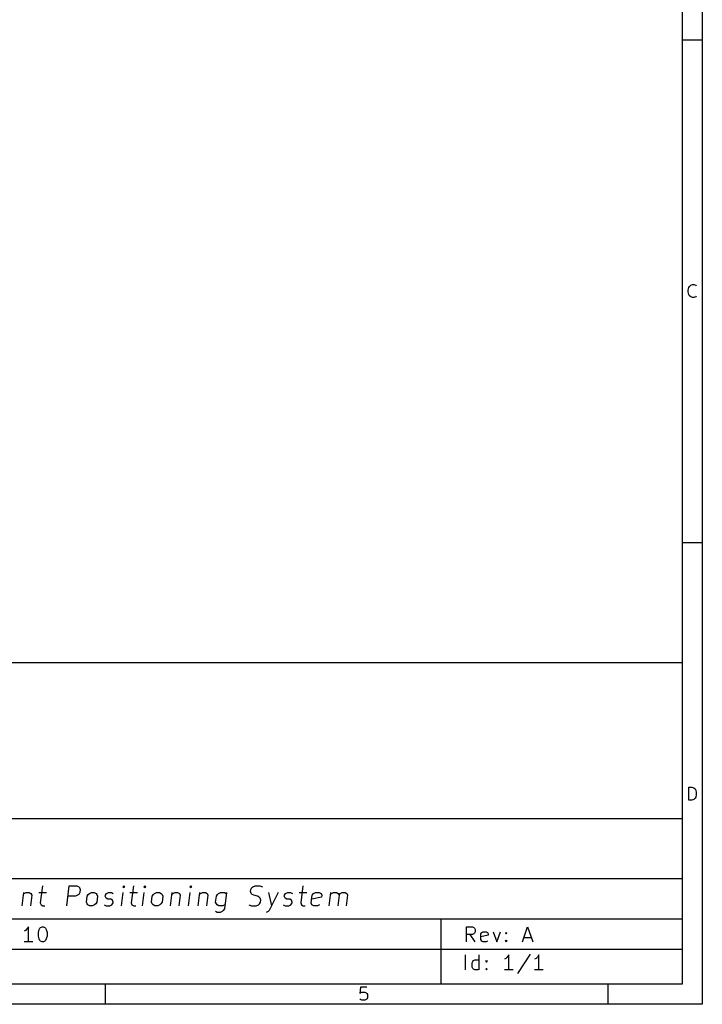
# Model space of a CAD drawing. Extents: x 0.4 to 10.6, y -8.1 to -0.4.
# Tile 3 of 10: x 7.9 to 10.6, y -8.1 to -4.3. Entities that reach past the tile are written whole.
import ezdxf

# ---------------------------------------------------------------- set-up
doc = ezdxf.new("R2010")
doc.units = 0
doc.header["$MEASUREMENT"] = 0
doc.layers.add('BLACK', color=7, linetype='CONTINUOUS')

msp = doc.modelspace()

# ---------------------------------------------------------------- linework, layer by layer
at = {"layer": 'BLACK', "linetype": 'CONTINUOUS'}
for p, q in [((10.6063, -0.3937), (10.6063, -8.1063)), ((10.5276, -0.47244), (10.5276, -8.02756)), ((10.6063, -4.33071), (10.5276, -4.33071)), ((10.5511, -5.30908), (10.5535, -5.29934)), ((10.5511, -5.3164), (10.5511, -5.30908)), ((10.5535, -5.32614), (10.5511, -5.3164)), ((10.5535, -5.29934), (10.556, -5.29446)), ((10.556, -5.29446), (10.5608, -5.28959)), ((10.5608, -5.28959), (10.5681, -5.28715)), ((10.5681, -5.28715), (10.573, -5.28715)), ((10.573, -5.28715), (10.5803, -5.28959)), ((10.5803, -5.28959), (10.5828, -5.29202)), ((10.556, -5.33102), (10.5535, -5.32614)), ((10.5608, -5.33589), (10.556, -5.33102)), ((10.5681, -5.33833), (10.5608, -5.33589)), ((10.573, -5.33833), (10.5681, -5.33833)), ((10.5803, -5.33589), (10.573, -5.33833)), ((10.5828, -5.33346), (10.5803, -5.33589)), ((10.6063, -6.29921), (10.5276, -6.29921)), ((6.27559, -6.76772), (10.5276, -6.76772)), ((10.5276, -6.76772), (10.5276, -8.02756)), ((10.5535, -7.30683), (10.5535, -7.25565)), ((10.5535, -7.25565), (10.5657, -7.25565)), ((10.5657, -7.25565), (10.573, -7.25809)), ((10.573, -7.25809), (10.5779, -7.26297)), ((10.5779, -7.26297), (10.5803, -7.26784)), ((10.5803, -7.26784), (10.5828, -7.27759)), ((10.5828, -7.2849), (10.5803, -7.29465)), ((10.5828, -7.27759), (10.5828, -7.2849)), ((10.5657, -7.30683), (10.5535, -7.30683)), ((10.573, -7.3044), (10.5657, -7.30683)), ((10.5779, -7.29952), (10.573, -7.3044)), ((10.5803, -7.29465), (10.5779, -7.29952)), ((6.27559, -7.37795), (10.5276, -7.37795)), ((6.27559, -7.61417), (10.5276, -7.61417)), ((7.94746, -7.66815), (7.9409, -7.72065)), ((7.94652, -7.67565), (7.95074, -7.6719)), ((7.95074, -7.6719), (7.95871, -7.66815)), ((7.95871, -7.66815), (7.96996, -7.66815)), ((7.96996, -7.66815), (7.97699, -7.6719)), ((7.97699, -7.6719), (7.9798, -7.6794)), ((8.00745, -7.66815), (8.03745, -7.66815)), ((8.02198, -7.64191), (8.01355, -7.7094)), ((8.11713, -7.72065), (8.12697, -7.64191)), ((8.12697, -7.64191), (8.15697, -7.64191)), ((8.15697, -7.64191), (8.164, -7.64566)), ((8.164, -7.64566), (8.16728, -7.64941)), ((8.16868, -7.66815), (8.164, -7.67565)), ((8.16728, -7.64941), (8.17009, -7.65691)), ((8.17009, -7.65691), (8.16868, -7.66815)), ((8.20149, -7.67565), (8.20571, -7.6719)), ((8.20571, -7.6719), (8.21368, -7.66815)), ((8.21368, -7.66815), (8.22493, -7.66815)), ((8.22493, -7.66815), (8.23196, -7.6719)), ((8.23196, -7.6719), (8.23524, -7.67565)), ((8.26852, -7.6794), (8.2732, -7.6719)), ((8.2732, -7.6719), (8.28117, -7.66815)), ((8.28117, -7.66815), (8.29242, -7.66815)), ((8.29242, -7.66815), (8.29945, -7.6719)), ((8.33085, -7.72065), (8.33741, -7.66815)), ((8.34069, -7.64191), (8.33648, -7.64566)), ((8.33648, -7.64566), (8.33976, -7.64941)), ((8.34069, -7.64191), (8.33976, -7.64941)), ((8.33976, -7.64941), (8.34398, -7.64566)), ((8.34398, -7.64566), (8.34069, -7.64191)), ((8.36366, -7.66815), (8.39366, -7.66815)), ((8.37819, -7.64191), (8.36975, -7.7094)), ((8.41334, -7.72065), (8.4199, -7.66815)), ((8.42318, -7.64191), (8.41897, -7.64566)), ((8.41897, -7.64566), (8.42225, -7.64941)), ((8.42318, -7.64191), (8.42225, -7.64941)), ((8.42225, -7.64941), (8.42646, -7.64566)), ((8.42646, -7.64566), (8.42318, -7.64191)), ((8.45646, -7.67565), (8.46068, -7.6719)), ((8.46068, -7.6719), (8.46865, -7.66815)), ((8.46865, -7.66815), (8.4799, -7.66815)), ((8.4799, -7.66815), (8.48693, -7.6719)), ((8.48693, -7.6719), (8.49021, -7.67565)), ((8.52864, -7.66815), (8.52208, -7.72065)), ((8.5277, -7.67565), (8.53192, -7.6719)), ((8.53192, -7.6719), (8.53989, -7.66815)), ((8.53989, -7.66815), (8.55114, -7.66815)), ((8.55114, -7.66815), (8.55817, -7.6719)), ((8.55817, -7.6719), (8.56098, -7.6794)), ((8.59332, -7.72065), (8.59988, -7.66815)), ((8.60316, -7.64191), (8.59894, -7.64566)), ((8.59894, -7.64566), (8.60222, -7.64941)), ((8.60316, -7.64191), (8.60222, -7.64941)), ((8.60222, -7.64941), (8.60644, -7.64566)), ((8.60644, -7.64566), (8.60316, -7.64191)), ((8.63738, -7.66815), (8.63081, -7.72065)), ((8.63644, -7.67565), (8.64066, -7.6719)), ((8.64066, -7.6719), (8.64862, -7.66815)), ((8.64862, -7.66815), (8.65987, -7.66815)), ((8.65987, -7.66815), (8.6669, -7.6719)), ((8.6669, -7.6719), (8.66972, -7.6794)), ((8.70768, -7.67565), (8.7119, -7.6719)), ((8.7119, -7.6719), (8.71987, -7.66815)), ((8.71987, -7.66815), (8.73486, -7.66815)), ((8.74236, -7.66815), (8.7344, -7.7319)), ((8.73486, -7.66815), (8.74189, -7.6719)), ((8.83657, -7.6644), (8.83751, -7.65691)), ((8.83938, -7.6719), (8.83657, -7.6644)), ((8.83751, -7.65691), (8.84219, -7.64941)), ((8.84266, -7.67565), (8.83938, -7.6719)), ((8.84219, -7.64941), (8.84641, -7.64566)), ((8.84641, -7.64566), (8.85438, -7.64191)), ((8.85438, -7.64191), (8.87313, -7.64191)), ((8.87313, -7.64191), (8.88391, -7.64566)), ((8.90734, -7.66815), (8.91953, -7.72065)), ((8.94484, -7.66815), (8.91953, -7.72065)), ((8.96968, -7.6794), (8.97437, -7.6719)), ((8.97437, -7.6719), (8.98233, -7.66815)), ((8.98233, -7.66815), (8.99358, -7.66815)), ((8.99358, -7.66815), (9.00061, -7.6719)), ((9.02733, -7.66815), (9.05732, -7.66815)), ((9.04186, -7.64191), (9.03342, -7.7094)), ((9.07841, -7.6794), (9.0831, -7.6719)), ((9.0831, -7.6719), (9.09107, -7.66815)), ((9.09107, -7.66815), (9.10607, -7.66815)), ((9.10607, -7.66815), (9.1131, -7.6719)), ((9.1131, -7.6719), (9.11591, -7.6794)), ((9.1445, -7.72065), (9.15106, -7.66815)), ((9.15012, -7.67565), (9.15434, -7.6719)), ((9.15434, -7.6719), (9.16231, -7.66815)), ((9.16231, -7.66815), (9.17356, -7.66815)), ((9.17356, -7.66815), (9.18059, -7.6719)), ((9.18059, -7.6719), (9.1834, -7.6794)), ((9.1834, -7.6794), (9.18809, -7.6719)), ((9.18809, -7.6719), (9.19606, -7.66815)), ((9.19606, -7.66815), (9.2073, -7.66815)), ((9.2073, -7.66815), (9.21434, -7.6719)), ((9.21434, -7.6719), (9.21715, -7.6794)), ((7.9798, -7.6794), (7.97465, -7.72065)), ((8.01355, -7.7094), (8.01636, -7.7169)), ((8.15181, -7.68315), (8.12182, -7.68315)), ((8.15978, -7.6794), (8.15181, -7.68315)), ((8.164, -7.67565), (8.15978, -7.6794)), ((8.19399, -7.70565), (8.19681, -7.68315)), ((8.19681, -7.71315), (8.19399, -7.70565)), ((8.19681, -7.68315), (8.20149, -7.67565)), ((8.23524, -7.70565), (8.23055, -7.71315)), ((8.23524, -7.67565), (8.23805, -7.68315)), ((8.23805, -7.68315), (8.23524, -7.70565)), ((8.26805, -7.68315), (8.26852, -7.6794)), ((8.27086, -7.69065), (8.26805, -7.68315)), ((8.27789, -7.6944), (8.27086, -7.69065)), ((8.28914, -7.6944), (8.27789, -7.6944)), ((8.29617, -7.69815), (8.28914, -7.6944)), ((8.29383, -7.7169), (8.29851, -7.7094)), ((8.29898, -7.70565), (8.29617, -7.69815)), ((8.29851, -7.7094), (8.29898, -7.70565)), ((8.36975, -7.7094), (8.37257, -7.7169)), ((8.44896, -7.70565), (8.45177, -7.68315)), ((8.45177, -7.71315), (8.44896, -7.70565)), ((8.45177, -7.68315), (8.45646, -7.67565)), ((8.49021, -7.70565), (8.48552, -7.71315)), ((8.49021, -7.67565), (8.49302, -7.68315)), ((8.49302, -7.68315), (8.49021, -7.70565)), ((8.56098, -7.6794), (8.55582, -7.72065)), ((8.66972, -7.6794), (8.66456, -7.72065)), ((8.70018, -7.70565), (8.70299, -7.68315)), ((8.70299, -7.71315), (8.70018, -7.70565)), ((8.70299, -7.68315), (8.70768, -7.67565)), ((8.84969, -7.6794), (8.84266, -7.67565)), ((8.86422, -7.68315), (8.84969, -7.6794)), ((8.87125, -7.6869), (8.86422, -7.68315)), ((8.87453, -7.69065), (8.87125, -7.6869)), ((8.87172, -7.71315), (8.87641, -7.70565)), ((8.87735, -7.69815), (8.87453, -7.69065)), ((8.87641, -7.70565), (8.87735, -7.69815)), ((8.96921, -7.68315), (8.96968, -7.6794)), ((8.97202, -7.69065), (8.96921, -7.68315)), ((8.97905, -7.6944), (8.97202, -7.69065)), ((8.9903, -7.6944), (8.97905, -7.6944)), ((8.99733, -7.69815), (8.9903, -7.6944)), ((8.99499, -7.7169), (8.99967, -7.7094)), ((9.00014, -7.70565), (8.99733, -7.69815)), ((8.99967, -7.7094), (9.00014, -7.70565)), ((9.03342, -7.7094), (9.03623, -7.7169)), ((9.07467, -7.7094), (9.07841, -7.6794)), ((9.07748, -7.7169), (9.07467, -7.7094)), ((9.11497, -7.6869), (9.07654, -7.6944)), ((9.11591, -7.6794), (9.11497, -7.6869)), ((9.1834, -7.6794), (9.17825, -7.72065)), ((9.21715, -7.6794), (9.21199, -7.72065)), ((8.01636, -7.7169), (8.02339, -7.72065)), ((8.02339, -7.72065), (8.03089, -7.72065)), ((8.20009, -7.7169), (8.19681, -7.71315)), ((8.20712, -7.72065), (8.20009, -7.7169)), ((8.21837, -7.72065), (8.20712, -7.72065)), ((8.22633, -7.7169), (8.21837, -7.72065)), ((8.23055, -7.71315), (8.22633, -7.7169)), ((8.26383, -7.7169), (8.27086, -7.72065)), ((8.27086, -7.72065), (8.28586, -7.72065)), ((8.28586, -7.72065), (8.29383, -7.7169)), ((8.37257, -7.7169), (8.3796, -7.72065)), ((8.3796, -7.72065), (8.38709, -7.72065)), ((8.45506, -7.7169), (8.45177, -7.71315)), ((8.46209, -7.72065), (8.45506, -7.7169)), ((8.47333, -7.72065), (8.46209, -7.72065)), ((8.4813, -7.7169), (8.47333, -7.72065)), ((8.48552, -7.71315), (8.4813, -7.7169)), ((8.70627, -7.74689), (8.69924, -7.74314)), ((8.70627, -7.7169), (8.70299, -7.71315)), ((8.7133, -7.72065), (8.70627, -7.7169)), ((8.71752, -7.74689), (8.70627, -7.74689)), ((8.7283, -7.72065), (8.7133, -7.72065)), ((8.72549, -7.74314), (8.71752, -7.74689)), ((8.72971, -7.73939), (8.72549, -7.74314)), ((8.73627, -7.7169), (8.7283, -7.72065)), ((8.7344, -7.7319), (8.72971, -7.73939)), ((8.83001, -7.7169), (8.84079, -7.72065)), ((8.84079, -7.72065), (8.85954, -7.72065)), ((8.85954, -7.72065), (8.8675, -7.7169)), ((8.8675, -7.7169), (8.87172, -7.71315)), ((8.90547, -7.74314), (8.8975, -7.74689)), ((8.90969, -7.73939), (8.90547, -7.74314)), ((8.91953, -7.72065), (8.90969, -7.73939)), ((8.96499, -7.7169), (8.97202, -7.72065)), ((8.97202, -7.72065), (8.98702, -7.72065)), ((8.98702, -7.72065), (8.99499, -7.7169)), ((9.03623, -7.7169), (9.04326, -7.72065)), ((9.04326, -7.72065), (9.05076, -7.72065)), ((9.08451, -7.72065), (9.07748, -7.7169)), ((9.09951, -7.72065), (9.08451, -7.72065)), ((9.10747, -7.7169), (9.09951, -7.72065)), ((6.27559, -7.77165), (10.5276, -7.77165)), ((9.58268, -7.77165), (9.58268, -8.02756)), ((7.95552, -7.81666), (7.94989, -7.81948)), ((7.96114, -7.81104), (7.95552, -7.81666)), ((7.96676, -7.8026), (7.96114, -7.81104)), ((7.96676, -7.86166), (7.96676, -7.8026)), ((8.00613, -7.8251), (8.00895, -7.81385)), ((8.00613, -7.83916), (8.00613, -7.8251)), ((8.00895, -7.81385), (8.01176, -7.80823)), ((8.01176, -7.80823), (8.01457, -7.80542)), ((8.01457, -7.80542), (8.0202, -7.8026)), ((8.0202, -7.8026), (8.02582, -7.8026)), ((8.02582, -7.8026), (8.03144, -7.80542)), ((8.03144, -7.80542), (8.03426, -7.80823)), ((8.03426, -7.80823), (8.03707, -7.81385)), ((8.03707, -7.81385), (8.03988, -7.8251)), ((8.03988, -7.8251), (8.03988, -7.83916)), ((9.68325, -7.86135), (9.68325, -7.8023)), ((9.68325, -7.8023), (9.70575, -7.8023)), ((9.70575, -7.8023), (9.71137, -7.80511)), ((9.71137, -7.80511), (9.71418, -7.80792)), ((9.71418, -7.82761), (9.71137, -7.83042)), ((9.71418, -7.80792), (9.71699, -7.81354)), ((9.71699, -7.82198), (9.71418, -7.82761)), ((9.71699, -7.81354), (9.71699, -7.82198)), ((9.73949, -7.83042), (9.7423, -7.82479)), ((9.7423, -7.82479), (9.74793, -7.82198)), ((9.74793, -7.82198), (9.75918, -7.82198)), ((9.75918, -7.82198), (9.7648, -7.82479)), ((9.7648, -7.82479), (9.76761, -7.83042)), ((9.7873, -7.82198), (9.80136, -7.86135)), ((9.80136, -7.86135), (9.81542, -7.82198)), ((9.8351, -7.82761), (9.83792, -7.82479)), ((9.83792, -7.83042), (9.8351, -7.82761)), ((9.83792, -7.82479), (9.84073, -7.82761)), ((9.83792, -7.82479), (9.83792, -7.83042)), ((9.84073, -7.82761), (9.83792, -7.83042)), ((9.9026, -7.86135), (9.92228, -7.8023)), ((9.92228, -7.8023), (9.94197, -7.86135)), ((7.98364, -7.86166), (7.94989, -7.86166)), ((8.00895, -7.85041), (8.00613, -7.83916)), ((8.01176, -7.85603), (8.00895, -7.85041)), ((8.01457, -7.85885), (8.01176, -7.85603)), ((8.0202, -7.86166), (8.01457, -7.85885)), ((8.02582, -7.86166), (8.0202, -7.86166)), ((8.03144, -7.85885), (8.02582, -7.86166)), ((8.03426, -7.85603), (8.03144, -7.85885)), ((8.03707, -7.85041), (8.03426, -7.85603)), ((8.03988, -7.83916), (8.03707, -7.85041)), ((9.70575, -7.83323), (9.68325, -7.83323)), ((9.71699, -7.86135), (9.69731, -7.83323)), ((9.71137, -7.83042), (9.70575, -7.83323)), ((9.73949, -7.85292), (9.73949, -7.83042)), ((9.76761, -7.83604), (9.73949, -7.84167)), ((9.7423, -7.85854), (9.73949, -7.85292)), ((9.74793, -7.86135), (9.7423, -7.85854)), ((9.75918, -7.86135), (9.74793, -7.86135)), ((9.7648, -7.85854), (9.75918, -7.86135)), ((9.76761, -7.83042), (9.76761, -7.83604)), ((9.8351, -7.85854), (9.83792, -7.85573)), ((9.83792, -7.86135), (9.8351, -7.85854)), ((9.83792, -7.85573), (9.84073, -7.85854)), ((9.83792, -7.85573), (9.83792, -7.86135)), ((9.84073, -7.85854), (9.83792, -7.86135)), ((9.90822, -7.84448), (9.93634, -7.84448)), ((6.27559, -7.88976), (10.5276, -7.88976)), ((9.67936, -7.97189), (9.67936, -7.91284)), ((9.70467, -7.94377), (9.70748, -7.93815)), ((9.70467, -7.96065), (9.70467, -7.94377)), ((9.70748, -7.93815), (9.7103, -7.93534)), ((9.7103, -7.93534), (9.71592, -7.93252)), ((9.71592, -7.93252), (9.72717, -7.93252)), ((9.72717, -7.93252), (9.73279, -7.93534)), ((9.73279, -7.97189), (9.73279, -7.91284)), ((9.7581, -7.93815), (9.76092, -7.93534)), ((9.76092, -7.94096), (9.7581, -7.93815)), ((9.76092, -7.93534), (9.76373, -7.93815)), ((9.76092, -7.93534), (9.76092, -7.94096)), ((9.76373, -7.93815), (9.76092, -7.94096)), ((9.83684, -7.9269), (9.83122, -7.92971)), ((9.84247, -7.92128), (9.83684, -7.9269)), ((9.84809, -7.91284), (9.84247, -7.92128)), ((9.84809, -7.97189), (9.84809, -7.91284)), ((9.93246, -7.91003), (9.88184, -7.98596)), ((9.95495, -7.9269), (9.94933, -7.92971)), ((9.96058, -7.92128), (9.95495, -7.9269)), ((9.9662, -7.91284), (9.96058, -7.92128)), ((9.9662, -7.97189), (9.9662, -7.91284)), ((9.70748, -7.96627), (9.70467, -7.96065)), ((9.7103, -7.96908), (9.70748, -7.96627)), ((9.71592, -7.97189), (9.7103, -7.96908)), ((9.72717, -7.97189), (9.71592, -7.97189)), ((9.73279, -7.96908), (9.72717, -7.97189)), ((9.7581, -7.96908), (9.76092, -7.96627)), ((9.76092, -7.97189), (9.7581, -7.96908)), ((9.76092, -7.96627), (9.76373, -7.96908)), ((9.76092, -7.96627), (9.76092, -7.97189)), ((9.76373, -7.96908), (9.76092, -7.97189)), ((9.86497, -7.97189), (9.83122, -7.97189)), ((9.98308, -7.97189), (9.94933, -7.97189)), ((10.5276, -8.02756), (0.47244, -8.02756)), ((10.5276, -8.02756), (6.27559, -8.02756)), ((8.26772, -8.02756), (8.26772, -8.1063)), ((9.26804, -8.03912), (9.2656, -8.06349)), ((9.29241, -8.03912), (9.26804, -8.03912)), ((9.26804, -8.06105), (9.27291, -8.05862)), ((9.27291, -8.05862), (9.2851, -8.05862)), ((9.2851, -8.05862), (9.28997, -8.06105)), ((10.2362, -8.02756), (10.2362, -8.1063)), ((9.2656, -8.06349), (9.26804, -8.06105)), ((9.26804, -8.08786), (9.2656, -8.08542)), ((9.27291, -8.0903), (9.26804, -8.08786)), ((9.2851, -8.0903), (9.27291, -8.0903)), ((9.28997, -8.08786), (9.2851, -8.0903)), ((9.28997, -8.06105), (9.29241, -8.06349)), ((9.29241, -8.08542), (9.28997, -8.08786)), ((9.29241, -8.06349), (9.29485, -8.06836)), ((9.29485, -8.08055), (9.29241, -8.08542)), ((9.29485, -8.06836), (9.29485, -8.08055)), ((10.6063, -8.1063), (0.3937, -8.1063))]:
    msp.add_line(p, q, dxfattribs=at)

doc.saveas('drawing.dxf')
